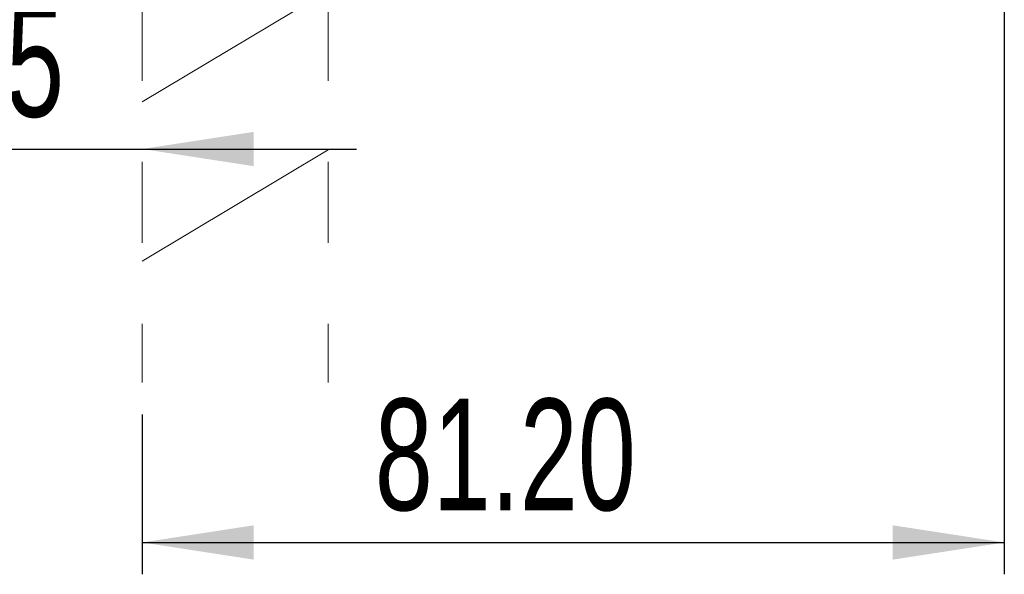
# Model space of a CAD drawing. Header units: millimetres. Extents: x 44 to 202, y 8 to 282.
# Tile 9 of 18: x 161 to 192, y 123 to 141. Entities that reach past the tile are written whole.
import ezdxf

# ---------------------------------------------------------------- set-up
doc = ezdxf.new("R2010")
doc.units = ezdxf.units.MM
doc.linetypes.add('CENTERX2', pattern=[20.32, 12.7, -2.54, 2.54, -2.54])
doc.layers.add('FORMAT', color=7, linetype='Continuous')
doc.styles.add('SLDTEXTSTYLE0', font='TXT', dxfattribs={"width": 0.7})
doc.dimstyles.new('SLDDIMSTYLE1', dxfattribs={"dimtxt": 3.5, "dimasz": 3.5, "dimexe": 0, "dimexo": 0.0625, "dimgap": 0.875, "dimtad": 1, "dimlfac": 3, "dimrnd": 1e-09, "dimzin": 12, "dimdsep": 46, "dimtxsty": 'SLDTEXTSTYLE0', "dimsah": 1, "dimcen": 0.09, "dimadec": 0, "dimazin": 3, "dimtfac": 1, "dimtmove": 0, "dimatfit": 0, "dimfxl": 0, "dimfrac": 2, "dimtolj": 1, "dimtzin": 12, "dimarcsym": 0})
doc.dimstyles.new('SLDDIMSTYLE2', dxfattribs={"dimtxt": 3.5, "dimasz": 3.5, "dimexe": 0, "dimexo": 0.0625, "dimgap": 0.875, "dimtad": 1, "dimlfac": 3, "dimrnd": 1e-09, "dimzin": 4, "dimdsep": 46, "dimtxsty": 'SLDTEXTSTYLE0', "dimsah": 1, "dimcen": 0.09, "dimadec": 0, "dimazin": 1, "dimtfac": 1, "dimtofl": 0, "dimtmove": 0, "dimatfit": 3, "dimfxl": 0, "dimfrac": 2, "dimtolj": 1, "dimtzin": 12, "dimarcsym": 0})

# ---------------------------------------------------------------- blocks, each defined once
blk = doc.blocks.new('*D2')
at = {"layer": 'FORMAT'}
for p, q in [((159.992, 141.827), (159.992, 135.447)), ((159.992, 136.447), (153.261, 136.447)), ((159.992, 136.447), (164.992, 136.447)), ((164.992, 136.447), (171.722, 136.447))]:
    blk.add_line(p, q, dxfattribs=at)
for points in [[(159.992, 136.447), (156.492, 136.985), (156.492, 135.909)], [(164.992, 136.447), (168.492, 135.909), (168.492, 136.985)]]:
    blk.add_solid(points, dxfattribs=at)
at = {"layer": 'FORMAT', "insert": (158.897, 140.959, 0.033), "char_height": 3.5, "attachment_point": 1, "style": 'SLDTEXTSTYLE0'}
blk.add_mtext('15', dxfattribs=at)
blk = doc.blocks.new('*D3')
at = {"layer": 'FORMAT'}
for p, q in [((192.058, 145.73), (192.058, 123.095)), ((164.992, 128.115), (164.992, 123.095)), ((164.992, 124.095), (192.058, 124.095))]:
    blk.add_line(p, q, dxfattribs=at)
for points in [[(164.992, 124.095), (168.492, 123.556), (168.492, 124.633)], [(192.058, 124.095), (188.558, 124.633), (188.558, 123.556)]]:
    blk.add_solid(points, dxfattribs=at)
at = {"layer": 'FORMAT', "insert": (172.293, 128.607, 0.033), "char_height": 3.5, "attachment_point": 1, "style": 'SLDTEXTSTYLE0'}
blk.add_mtext('81.20', dxfattribs=at)

msp = doc.modelspace()

# ---------------------------------------------------------------- linework, layer by layer
at = {"color": 7, "linetype": 'CENTERX2', "lineweight": 0}
for p, q in [((164.9916, 171.6035), (164.9916, 129.1149)), ((170.825, 171.6035), (170.825, 129.1149)), ((170.825, 141.42), (164.9916, 137.9289)), ((170.825, 136.42), (164.9916, 132.9289))]:
    msp.add_line(p, q, dxfattribs=at)

# ---------------------------------------------------------------- dimensions: what is measured, and where the dimension line sits
at = {"layer": 'FORMAT'}
for base, p1, p2, dimstyle, picture, middle in [((192.0583, 124.0949), (164.9916, 129.1149), (192.0583, 146.7297), 'SLDDIMSTYLE2', '*D3', (178.3916, 124.0949)), ((164.9916, 136.447), (159.9916, 142.8267), (164.9916, 129.1149), 'SLDDIMSTYLE1', '*D2', (162.4283, 136.447))]:
    dim = msp.add_linear_dim(base=base, p1=p1, p2=p2, dimstyle=dimstyle, dxfattribs=at)
    dim.commit()
    dim.dimension.update_dxf_attribs({"geometry": picture, "text_midpoint": middle, "dimtype": 160})

doc.saveas('drawing.dxf')
